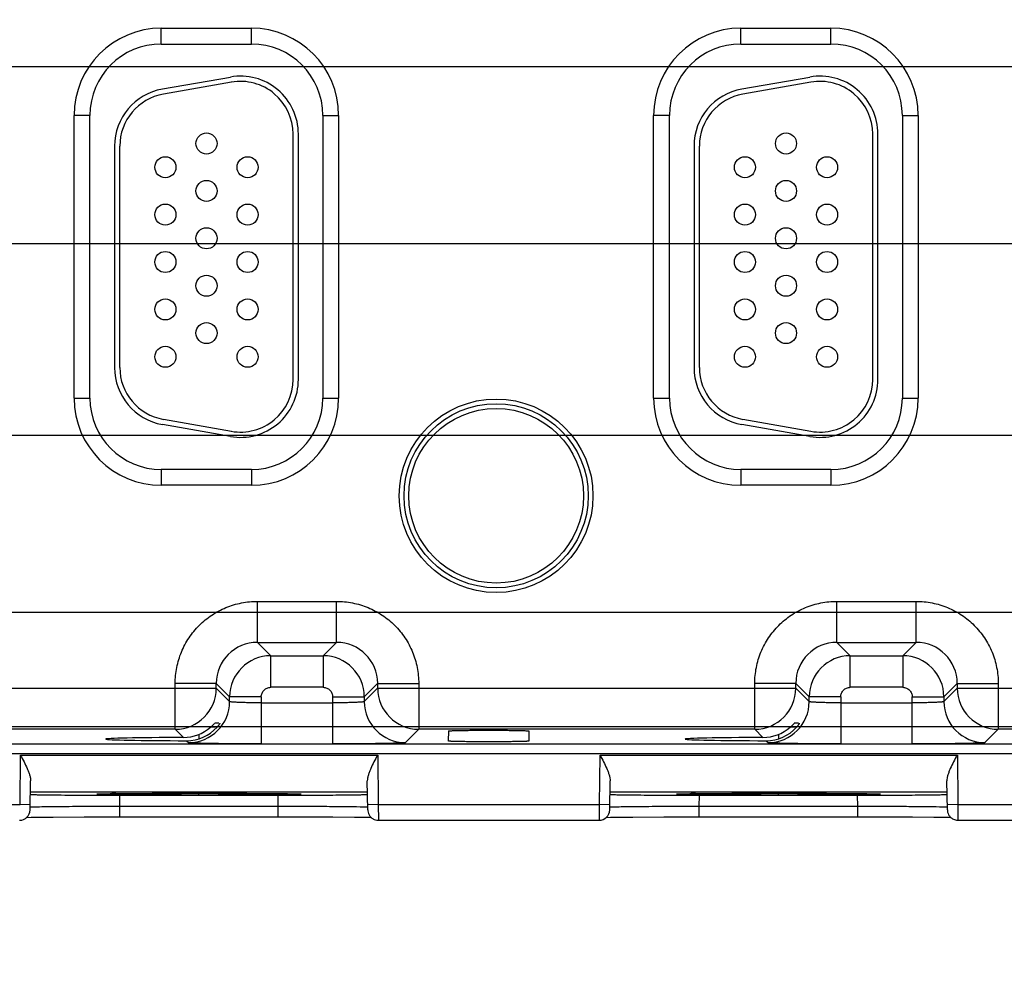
# Model space of a CAD drawing. Header units: inches. Extents: x 0 to 34, y 0 to 22.
# Tile 51 of 71: x 14.2 to 16.1, y 14.5 to 16.3. Entities that reach past the tile are written whole.
import ezdxf

# ---------------------------------------------------------------- set-up
doc = ezdxf.new("R2010")
doc.units = ezdxf.units.IN
doc.header["$LTSCALE"] = 1.87
doc.header["$MEASUREMENT"] = 0
doc.layers.get('0').update_dxf_attribs({"linetype": 'CONTINUOUS'})
doc.layers.add('DIMENSIONS', color=7, linetype='CONTINUOUS')
doc.styles.get("Standard").update_dxf_attribs({"font": 'txt', "width": 0.8})
doc.dimstyles.new('DIMSTYLE_1', dxfattribs={"dimtxt": 0.125, "dimasz": 0.18, "dimexe": 0.125, "dimexo": 0.0625, "dimgap": 0.09, "dimtad": 0, "dimtih": 1, "dimtoh": 1, "dimzin": 4, "dimdsep": 46, "dimtxsty": 'STANDARD', "dimblk": '_FILLED', "dimblk1": '_FILLED', "dimblk2": '_FILLED', "dimcen": 0.09, "dimadec": 0, "dimazin": 0, "dimtp": 0.01, "dimtm": 0.01, "dimtfac": 1, "dimtofl": 0, "dimtmove": 0, "dimatfit": 3, "dimldrblk": '_FILLED', "dimfxl": 1, "dimtolj": 1, "dimtzin": 4, "dimarcsym": 0})

# ---------------------------------------------------------------- blocks, each defined once
blk = doc.blocks.new('*D25')
at = {"layer": 'DIMENSIONS', "color": 2, "linetype": 'CONTINUOUS'}
blk.add_line((16.2493, 15.239), (16.2493, 14.0749), dxfattribs=at)
at = {"layer": 'DIMENSIONS', "color": 2, "linetype": 'CONTINUOUS', "insert": (16.1868, 14.0124), "char_height": 0.125, "width": 1.125, "attachment_point": 3, "rotation": 90, "line_spacing_factor": 0.9}
blk.add_mtext('10.24{\\Ftxt.shx;\\W1.000000;\\H0.125000; }[260]', dxfattribs=at)
blk = doc.blocks.new('_FILLED')
at = {"color": 0, "linetype": 'BYBLOCK'}
blk.add_solid([(0, 0), (-1, 0.174), (-1, -0.174)], dxfattribs=at)
blk = doc.blocks.new('*D26')
at = {"layer": 'DIMENSIONS', "color": 2, "linetype": 'CONTINUOUS'}
blk.add_line((19.0763, 15.455), (19.0763, 14.0749), dxfattribs=at)
at = {"layer": 'DIMENSIONS', "color": 2, "linetype": 'CONTINUOUS', "insert": (19.0138, 14.0124), "char_height": 0.125, "width": 1.325, "attachment_point": 3, "rotation": 90, "line_spacing_factor": 0.9}
blk.add_mtext('13.06{\\Ftxt.shx;\\W1.000000;\\H0.125000; }[331.8]', dxfattribs=at)
blk = doc.blocks.new('*D27')
at = {"layer": 'DIMENSIONS', "color": 2, "linetype": 'CONTINUOUS'}
blk.add_line((20.1763, 15.455), (20.1763, 14.0749), dxfattribs=at)
at = {"layer": 'DIMENSIONS', "color": 2, "linetype": 'CONTINUOUS', "insert": (20.1138, 14.0124), "char_height": 0.125, "width": 1.325, "attachment_point": 3, "rotation": 90, "line_spacing_factor": 0.9}
blk.add_mtext('14.16{\\Ftxt.shx;\\W1.000000;\\H0.125000; }[359.8]', dxfattribs=at)
blk = doc.blocks.new('*D28')
at = {"layer": 'DIMENSIONS', "color": 2, "linetype": 'CONTINUOUS'}
blk.add_line((21.9073, 14.8083), (21.9073, 14.0749), dxfattribs=at)
at = {"layer": 'DIMENSIONS', "color": 2, "linetype": 'CONTINUOUS', "insert": (21.8448, 14.0124), "char_height": 0.125, "width": 1.325, "attachment_point": 3, "rotation": 90, "line_spacing_factor": 0.9}
blk.add_mtext('15.90{\\Ftxt.shx;\\W1.000000;\\H0.125000; }[403.7]', dxfattribs=at)
blk = doc.blocks.new('*D41')
at = {"layer": 'DIMENSIONS', "color": 2, "linetype": 'CONTINUOUS'}
blk.add_line((11.6309, 17.8466), (22.5948, 17.8466), dxfattribs=at)
at = {"layer": 'DIMENSIONS', "color": 2, "linetype": 'CONTINUOUS', "insert": (22.6573, 17.9091), "char_height": 0.125, "width": 1.125, "attachment_point": 1, "line_spacing_factor": 0.9}
blk.add_mtext('3.08{\\Ftxt.shx;\\W1.000000;\\H0.125000; }[78.3]', dxfattribs=at)
blk = doc.blocks.new('*D42')
at = {"layer": 'DIMENSIONS', "color": 2, "linetype": 'CONTINUOUS'}
blk.add_line((11, 16.1936), (22.5948, 16.1936), dxfattribs=at)
at = {"layer": 'DIMENSIONS', "color": 2, "linetype": 'CONTINUOUS', "insert": (22.6573, 16.2561), "char_height": 0.125, "width": 1.125, "attachment_point": 1, "line_spacing_factor": 0.9}
blk.add_mtext('1.43{\\Ftxt.shx;\\W1.000000;\\H0.125000; }[36.4]', dxfattribs=at)
blk = doc.blocks.new('*D43')
at = {"layer": 'DIMENSIONS', "color": 2, "linetype": 'CONTINUOUS'}
blk.add_line((10.9963, 15.8576), (22.5948, 15.8576), dxfattribs=at)
at = {"layer": 'DIMENSIONS', "color": 2, "linetype": 'CONTINUOUS', "insert": (22.6573, 15.9201), "char_height": 0.125, "width": 1.125, "attachment_point": 1, "line_spacing_factor": 0.9}
blk.add_mtext('1.10{\\Ftxt.shx;\\W1.000000;\\H0.125000; }[27.8]', dxfattribs=at)
blk = doc.blocks.new('*D44')
at = {"layer": 'DIMENSIONS', "color": 2, "linetype": 'CONTINUOUS'}
blk.add_line((11, 15.4936), (22.5948, 15.4936), dxfattribs=at)
at = {"layer": 'DIMENSIONS', "color": 2, "linetype": 'CONTINUOUS', "insert": (22.6573, 15.5561), "char_height": 0.125, "width": 1.025, "attachment_point": 1, "line_spacing_factor": 0.9}
blk.add_mtext('.73{\\Ftxt.shx;\\W1.000000;\\H0.125000; }[18.6]', dxfattribs=at)
blk = doc.blocks.new('*D45')
at = {"layer": 'DIMENSIONS', "color": 2, "linetype": 'CONTINUOUS'}
blk.add_line((10.9927, 15.1576), (22.5948, 15.1576), dxfattribs=at)
at = {"layer": 'DIMENSIONS', "color": 2, "linetype": 'CONTINUOUS', "insert": (22.6573, 15.2201), "char_height": 0.125, "width": 0.825, "attachment_point": 1, "line_spacing_factor": 0.9}
blk.add_mtext('.40{\\Ftxt.shx;\\W1.000000;\\H0.125000; }[10]', dxfattribs=at)
blk = doc.blocks.new('*D46')
at = {"layer": 'DIMENSIONS', "color": 2, "linetype": 'CONTINUOUS'}
blk.add_line((11.6309, 14.9406), (22.5948, 14.9406), dxfattribs=at)
at = {"layer": 'DIMENSIONS', "color": 2, "linetype": 'CONTINUOUS', "insert": (22.6573, 15.0031), "char_height": 0.125, "width": 0.925, "attachment_point": 1, "line_spacing_factor": 0.9}
blk.add_mtext('.18{\\Ftxt.shx;\\W1.000000;\\H0.125000; }[4.5]', dxfattribs=at)

msp = doc.modelspace()

# ---------------------------------------------------------------- linework, layer by layer
at = {"color": 7, "linetype": 'CONTINUOUS'}
for p, q in [((14.5127, 16.2666), (14.6837, 16.2666)), ((14.5127, 16.2366), (14.5127, 16.2666)), ((14.6837, 16.2366), (14.6837, 16.2666)), ((15.6127, 16.2666), (15.7837, 16.2666)), ((15.6127, 16.2366), (15.6127, 16.2666)), ((15.7837, 16.2366), (15.7837, 16.2666)), ((14.5127, 16.2366), (14.6837, 16.2366)), ((15.6127, 16.2366), (15.7837, 16.2366)), ((14.5148, 16.1512), (14.6438, 16.1739)), ((15.6148, 16.1512), (15.7438, 16.1739)), ((14.6456, 16.1641), (14.5166, 16.1413)), ((15.7456, 16.1641), (15.6166, 16.1413)), ((14.3772, 16.1011), (14.3472, 16.1011)), ((14.3472, 15.5641), (14.3472, 16.1011)), ((14.3772, 15.5641), (14.3772, 16.1011)), ((14.8192, 16.1011), (14.8492, 16.1011)), ((14.8192, 16.1011), (14.8192, 15.5641)), ((14.8492, 16.1011), (14.8492, 15.5641)), ((15.4772, 16.1011), (15.4472, 16.1011)), ((15.4472, 15.5641), (15.4472, 16.1011)), ((15.4772, 15.5641), (15.4772, 16.1011)), ((15.9192, 16.1011), (15.9492, 16.1011)), ((15.9192, 16.1011), (15.9192, 15.5641)), ((15.9492, 16.1011), (15.9492, 15.5641)), ((14.7629, 15.5996), (14.7629, 16.0656)), ((14.7729, 15.5996), (14.7729, 16.0656)), ((15.8629, 15.5996), (15.8629, 16.0656)), ((15.8729, 15.5996), (15.8729, 16.0656)), ((14.4239, 16.0428), (14.4239, 15.6223)), ((14.4339, 15.6223), (14.4339, 16.0428)), ((15.5239, 16.0428), (15.5239, 15.6223)), ((15.5339, 15.6223), (15.5339, 16.0428)), ((14.3472, 15.5641), (14.3772, 15.5641)), ((14.8192, 15.5641), (14.8492, 15.5641)), ((15.4472, 15.5641), (15.4772, 15.5641)), ((15.9192, 15.5641), (15.9492, 15.5641)), ((14.6438, 15.4913), (14.5148, 15.514)), ((14.5166, 15.5239), (14.6456, 15.5011)), ((15.7438, 15.4913), (15.6148, 15.514)), ((15.6166, 15.5239), (15.7456, 15.5011)), ((14.6837, 15.4286), (14.5127, 15.4286)), ((14.5127, 15.4286), (14.5127, 15.3986)), ((14.6837, 15.4286), (14.6837, 15.3986)), ((15.7837, 15.4286), (15.6127, 15.4286)), ((15.6127, 15.4286), (15.6127, 15.3986)), ((15.7837, 15.4286), (15.7837, 15.3986)), ((14.6837, 15.3986), (14.5127, 15.3986)), ((15.7837, 15.3986), (15.6127, 15.3986)), ((14.695, 15.1782), (14.8453, 15.1782)), ((14.695, 15.1002), (14.695, 15.1782)), ((14.8453, 15.1002), (14.8453, 15.1782)), ((15.795, 15.1782), (15.9453, 15.1782)), ((15.795, 15.1002), (15.795, 15.1782)), ((15.9453, 15.1002), (15.9453, 15.1782)), ((14.695, 15.1002), (14.8453, 15.1002)), ((14.7204, 15.0749), (14.695, 15.1002)), ((14.8453, 15.1002), (14.82, 15.0749)), ((15.795, 15.1002), (15.9453, 15.1002)), ((15.8204, 15.0749), (15.795, 15.1002)), ((15.9453, 15.1002), (15.92, 15.0749)), ((14.7204, 15.0749), (14.82, 15.0749)), ((14.7204, 15.0149), (14.7204, 15.0749)), ((14.82, 15.0749), (14.82, 15.0149)), ((15.8204, 15.0749), (15.92, 15.0749)), ((15.8204, 15.0149), (15.8204, 15.0749)), ((15.92, 15.0749), (15.92, 15.0149)), ((13.8233, 15.0132), (14.617, 15.0132)), ((14.617, 15.0222), (14.5391, 15.0222)), ((14.5391, 14.9352), (14.5391, 15.0222)), ((14.617, 15.0222), (14.6424, 14.9969)), ((14.617, 15.0132), (14.617, 15.0222)), ((14.6424, 14.9879), (14.617, 15.0132)), ((14.82, 15.0149), (14.7204, 15.0149)), ((14.898, 14.9969), (14.9233, 15.0222)), ((14.9233, 15.0132), (14.898, 14.9879)), ((14.9233, 15.0222), (15.0013, 15.0222)), ((14.9233, 15.0222), (14.9233, 15.0132)), ((14.9233, 15.0132), (15.717, 15.0132)), ((15.0013, 15.0222), (15.0013, 14.9352)), ((15.717, 15.0222), (15.6391, 15.0222)), ((15.6391, 14.9352), (15.6391, 15.0222)), ((15.717, 15.0222), (15.7424, 14.9969)), ((15.717, 15.0132), (15.717, 15.0222)), ((15.7424, 14.9879), (15.717, 15.0132)), ((15.92, 15.0149), (15.8204, 15.0149)), ((15.998, 14.9969), (16.0233, 15.0222)), ((16.0233, 15.0132), (15.998, 14.9879)), ((16.0233, 15.0222), (16.1013, 15.0222)), ((16.0233, 15.0222), (16.0233, 15.0132)), ((16.0233, 15.0132), (16.817, 15.0132)), ((16.1013, 15.0222), (16.1013, 14.9352)), ((14.7024, 14.9969), (14.6424, 14.9969)), ((14.6424, 14.9879), (14.6424, 14.9969)), ((14.7024, 14.9969), (14.7024, 14.9075)), ((14.838, 14.9969), (14.898, 14.9969)), ((14.838, 14.9075), (14.838, 14.9969)), ((14.898, 14.9969), (14.898, 14.9879)), ((15.8024, 14.9969), (15.7424, 14.9969)), ((15.7424, 14.9879), (15.7424, 14.9969)), ((15.8024, 14.9969), (15.8024, 14.9075)), ((15.938, 14.9969), (15.998, 14.9969)), ((15.938, 14.9075), (15.938, 14.9969)), ((15.998, 14.9969), (15.998, 14.9879)), ((14.7024, 14.9855), (14.838, 14.9855)), ((15.8024, 14.9855), (15.938, 14.9855)), ((14.5391, 14.9352), (13.9013, 14.9352)), ((14.5391, 14.9352), (14.5547, 14.9196)), ((14.6154, 14.9391), (14.6061, 14.9391)), ((14.6137, 14.9465), (14.6081, 14.9408)), ((14.6221, 14.9468), (14.6141, 14.9468)), ((14.976, 14.9099), (15.0013, 14.9352)), ((15.6391, 14.9352), (15.0013, 14.9352)), ((15.6391, 14.9352), (15.6547, 14.9196)), ((15.7154, 14.9391), (15.7061, 14.9391)), ((15.7137, 14.9465), (15.7081, 14.9408)), ((15.7221, 14.9468), (15.7141, 14.9468)), ((16.076, 14.9099), (16.1013, 14.9352)), ((16.7391, 14.9352), (16.1013, 14.9352)), ((14.5842, 14.9255), (14.5842, 14.9171)), ((15.058, 14.9128), (15.0582, 14.932)), ((15.2102, 14.932), (15.2104, 14.9128)), ((15.6842, 14.9255), (15.6842, 14.9171)), ((11.9519, 14.9074), (20.5329, 14.9074)), ((14.5608, 14.9135), (14.5644, 14.9099)), ((15.6608, 14.9135), (15.6644, 14.9099)), ((20.5329, 14.8884), (11.9519, 14.8884)), ((14.2447, 14.7924), (14.2455, 14.8862)), ((14.2455, 14.8862), (14.9237, 14.8862)), ((14.9237, 14.8862), (14.9245, 14.7924)), ((15.3447, 14.7924), (15.3455, 14.8862)), ((15.3455, 14.8862), (16.0237, 14.8862)), ((16.0237, 14.8862), (16.0245, 14.7924)), ((14.2637, 14.782), (14.2647, 14.8373)), ((14.9047, 14.782), (14.9037, 14.8373)), ((15.3637, 14.782), (15.3647, 14.8373)), ((16.0047, 14.782), (16.0037, 14.8373)), ((14.2643, 14.8162), (14.9041, 14.8162)), ((14.3946, 14.8124), (14.395, 14.8125)), ((14.3955, 14.8125), (14.3967, 14.8125)), ((14.3963, 14.8125), (14.4158, 14.8129)), ((14.3967, 14.8125), (14.3987, 14.8126)), ((14.3987, 14.8126), (14.4021, 14.8127)), ((14.4021, 14.8127), (14.4075, 14.8128)), ((14.4075, 14.8128), (14.4174, 14.813)), ((14.4161, 14.8101), (14.4342, 14.8101)), ((14.4174, 14.813), (14.4365, 14.8132)), ((14.4338, 14.7887), (14.4342, 14.8101)), ((14.4342, 14.8101), (14.7342, 14.8101)), ((14.4365, 14.8132), (14.4767, 14.8135)), ((14.4767, 14.8135), (14.5543, 14.8138)), ((14.5543, 14.8138), (14.6486, 14.8137)), ((14.5842, 14.8104), (14.5842, 14.8138)), ((14.6486, 14.8137), (14.7104, 14.8134)), ((14.7104, 14.8134), (14.7412, 14.8131)), ((14.7346, 14.7887), (14.7342, 14.8101)), ((14.7342, 14.8101), (14.7523, 14.8101)), ((14.7412, 14.8131), (14.755, 14.8129)), ((14.7523, 14.8101), (14.7698, 14.8101)), ((14.755, 14.8129), (14.7632, 14.8128)), ((14.7632, 14.8128), (14.7678, 14.8126)), ((14.7678, 14.8126), (14.7701, 14.8126)), ((14.7731, 14.8125), (14.7735, 14.8125)), ((14.774, 14.8124), (14.7743, 14.8124)), ((15.3643, 14.8162), (16.0041, 14.8162)), ((15.4946, 14.8124), (15.495, 14.8125)), ((15.4955, 14.8125), (15.4967, 14.8125)), ((15.4963, 14.8125), (15.5158, 14.8129)), ((15.4967, 14.8125), (15.4987, 14.8126)), ((15.4987, 14.8126), (15.5021, 14.8127)), ((15.5021, 14.8127), (15.5075, 14.8128)), ((15.5075, 14.8128), (15.5174, 14.813)), ((15.5161, 14.8101), (15.5342, 14.8101)), ((15.5174, 14.813), (15.5365, 14.8132)), ((15.5338, 14.7887), (15.5342, 14.8101)), ((15.5342, 14.8101), (15.8342, 14.8101)), ((15.5365, 14.8132), (15.5767, 14.8135)), ((15.5767, 14.8135), (15.6543, 14.8138)), ((15.6543, 14.8138), (15.7486, 14.8137)), ((15.6842, 14.8104), (15.6842, 14.8138)), ((15.7486, 14.8137), (15.8104, 14.8134)), ((15.8104, 14.8134), (15.8412, 14.8131)), ((15.8346, 14.7887), (15.8342, 14.8101)), ((15.8342, 14.8101), (15.8523, 14.8101)), ((15.8412, 14.8131), (15.855, 14.8129)), ((15.8523, 14.8101), (15.8698, 14.8101)), ((15.855, 14.8129), (15.8632, 14.8128)), ((15.8632, 14.8128), (15.8678, 14.8126)), ((15.8678, 14.8126), (15.8701, 14.8126)), ((15.8731, 14.8125), (15.8735, 14.8125)), ((15.874, 14.8124), (15.8743, 14.8124)), ((13.8245, 14.7924), (14.2447, 14.7924)), ((14.2639, 14.792), (14.2439, 14.7924)), ((14.2645, 14.7871), (14.2638, 14.787)), ((14.7346, 14.7887), (14.4338, 14.7887)), ((14.4338, 14.769), (14.4338, 14.7887)), ((14.7346, 14.769), (14.7346, 14.7887)), ((14.9245, 14.7924), (14.9045, 14.792)), ((14.9245, 14.7924), (15.3447, 14.7924)), ((14.9245, 14.7924), (14.9247, 14.7624)), ((15.3439, 14.7924), (15.3437, 14.7624)), ((15.3639, 14.792), (15.3439, 14.7924)), ((15.3645, 14.7871), (15.3638, 14.787)), ((15.8346, 14.7887), (15.5338, 14.7887)), ((15.5338, 14.769), (15.5338, 14.7887)), ((15.8346, 14.769), (15.8346, 14.7887)), ((16.0245, 14.7924), (16.0045, 14.792)), ((16.0245, 14.7924), (16.4447, 14.7924)), ((16.0245, 14.7924), (16.0247, 14.7624)), ((14.2575, 14.768), (14.2655, 14.7681)), ((14.2655, 14.7681), (14.2791, 14.7683)), ((14.2791, 14.7683), (14.3077, 14.7686)), ((14.3077, 14.7686), (14.3662, 14.7689)), ((14.3662, 14.7689), (14.7599, 14.769)), ((14.7599, 14.769), (14.8385, 14.7688)), ((14.8385, 14.7688), (14.8792, 14.7685)), ((14.8792, 14.7685), (14.8983, 14.7682)), ((14.8983, 14.7682), (14.9079, 14.7681)), ((14.9079, 14.7681), (14.9106, 14.768)), ((15.3575, 14.768), (15.3655, 14.7681)), ((15.3655, 14.7681), (15.3791, 14.7683)), ((15.3791, 14.7683), (15.4077, 14.7686)), ((15.4077, 14.7686), (15.4662, 14.7689)), ((15.4662, 14.7689), (15.8599, 14.769)), ((15.8599, 14.769), (15.9385, 14.7688)), ((15.9385, 14.7688), (15.9792, 14.7685)), ((15.9792, 14.7685), (15.9983, 14.7682)), ((15.9983, 14.7682), (16.0079, 14.7681)), ((16.0079, 14.7681), (16.0106, 14.768)), ((14.9219, 14.7626), (14.9247, 14.7624)), ((14.9247, 14.7624), (15.3437, 14.7624)), ((16.0219, 14.7626), (16.0247, 14.7624)), ((16.0247, 14.7624), (16.4437, 14.7624))]:
    msp.add_line(p, q, dxfattribs=at)
for points in [[(14.3927, 14.8123), (14.3927, 14.8123), (14.3927, 14.8123), (14.3928, 14.8123), (14.393, 14.8124), (14.3932, 14.8124), (14.3935, 14.8124), (14.3938, 14.8124), (14.3942, 14.8124)], [(14.7701, 14.8126), (14.772, 14.8125), (14.7726, 14.8125)], [(14.7747, 14.8124), (14.775, 14.8124), (14.7752, 14.8124), (14.7753, 14.8124)], [(15.4927, 14.8123), (15.4927, 14.8123), (15.4927, 14.8123), (15.4928, 14.8123), (15.493, 14.8124), (15.4932, 14.8124), (15.4935, 14.8124), (15.4938, 14.8124), (15.4942, 14.8124)], [(15.8701, 14.8126), (15.872, 14.8125), (15.8726, 14.8125)], [(15.8747, 14.8124), (15.875, 14.8124), (15.8752, 14.8124), (15.8753, 14.8124)]]:
    msp.add_lwpolyline(points, dxfattribs=at)
for centre, radius in [((14.5984, 16.0476), 0.02), ((15.6984, 16.0476), 0.02), ((14.5204, 16.0026), 0.02), ((14.6764, 16.0026), 0.02), ((15.6204, 16.0026), 0.02), ((15.7764, 16.0026), 0.02), ((14.5984, 15.9576), 0.02), ((15.6984, 15.9576), 0.02), ((14.5204, 15.9126), 0.02), ((14.6764, 15.9126), 0.02), ((15.6204, 15.9126), 0.02), ((15.7764, 15.9126), 0.02), ((14.5984, 15.8676), 0.02), ((15.6984, 15.8676), 0.02), ((14.5204, 15.8226), 0.02), ((14.6764, 15.8226), 0.02), ((15.6204, 15.8226), 0.02), ((15.7764, 15.8226), 0.02), ((14.5984, 15.7776), 0.02), ((15.6984, 15.7776), 0.02), ((14.5204, 15.7326), 0.02), ((14.6764, 15.7326), 0.02), ((15.6204, 15.7326), 0.02), ((15.7764, 15.7326), 0.02), ((14.5984, 15.6876), 0.02), ((15.6984, 15.6876), 0.02), ((14.5204, 15.6426), 0.02), ((14.6764, 15.6426), 0.02), ((15.6204, 15.6426), 0.02), ((15.7764, 15.6426), 0.02), ((15.1482, 15.3786), 0.1838), ((15.1482, 15.3786), 0.1748), ((15.1482, 15.3786), 0.1658)]:
    msp.add_circle(centre, radius, dxfattribs=at)
for centre, radius, start, end in [((14.5127, 16.1011), 0.1655, 90, 180), ((14.6837, 16.1011), 0.1655, 0, 90), ((15.6127, 16.1011), 0.1655, 90, 180), ((15.7837, 16.1011), 0.1655, 0, 90), ((14.5127, 16.1011), 0.1355, 90, 180), ((14.6837, 16.1011), 0.1355, 0, 90), ((15.6127, 16.1011), 0.1355, 90, 180), ((15.7837, 16.1011), 0.1355, 0, 90), ((14.6629, 16.0656), 0.11, 0, 100), ((15.7629, 16.0656), 0.11, 0, 100), ((14.5339, 16.0428), 0.11, 100, 180), ((14.6629, 16.0656), 0.1, 0, 100), ((15.6339, 16.0428), 0.11, 100, 180), ((15.7629, 16.0656), 0.1, 0, 100), ((14.5339, 16.0428), 0.1, 100, 180), ((15.6339, 16.0428), 0.1, 100, 180), ((14.5339, 15.6223), 0.11, 180, 260), ((14.5339, 15.6223), 0.1, 180, 260), ((15.6339, 15.6223), 0.11, 180, 260), ((15.6339, 15.6223), 0.1, 180, 260), ((14.6629, 15.5996), 0.11, 260, 360), ((14.6629, 15.5996), 0.1, 260, 360), ((15.7629, 15.5996), 0.11, 260, 360), ((15.7629, 15.5996), 0.1, 260, 360), ((14.5127, 15.5641), 0.1655, 180, 270), ((14.5127, 15.5641), 0.1355, 180, 270), ((14.6837, 15.5641), 0.1655, 270, 360), ((14.6837, 15.5641), 0.1355, 270, 360), ((15.6127, 15.5641), 0.1655, 180, 270), ((15.6127, 15.5641), 0.1355, 180, 270), ((15.7837, 15.5641), 0.1655, 270, 360), ((15.7837, 15.5641), 0.1355, 270, 360), ((14.6951, 15.0222), 0.0781, 90.0573, 179.9422), ((14.8453, 15.0222), 0.0781, 0.0573, 89.9422), ((15.7951, 15.0222), 0.0781, 90.0573, 179.9422), ((15.9453, 15.0222), 0.0781, 0.0573, 89.9422), ((14.7204, 14.9969), 0.078, 90.0154, 179.9846), ((14.82, 14.9969), 0.078, 0.0154, 89.9846), ((15.8204, 14.9969), 0.078, 90.0154, 179.9846), ((15.92, 14.9969), 0.078, 0.0154, 89.9846), ((14.539, 15.0133), 0.078, 270.067, 359.9711), ((15.0014, 15.0133), 0.078, 180.021, 269.979), ((15.639, 15.0133), 0.078, 270.067, 359.9711), ((16.1014, 15.0133), 0.078, 180.021, 269.979), ((14.5644, 14.9879), 0.078, 270.0435, 359.9563), ((14.976, 14.9879), 0.078, 180.0437, 269.9565), ((15.6644, 14.9879), 0.078, 270.0435, 359.9563), ((16.076, 14.9879), 0.078, 180.0437, 269.9565), ((14.5544, 14.9981), 0.0785, 270.1762, 311.1542), ((14.561, 14.9909), 0.0774, 269.8531, 317.8968), ((14.5471, 15.0065), 0.0896, 311.1714, 312.8475), ((15.6544, 14.9981), 0.0785, 270.1762, 311.1542), ((15.661, 14.9909), 0.0774, 269.8531, 317.8968), ((15.6471, 15.0065), 0.0896, 311.1714, 312.8475), ((14.4664, 11.5028), 3.3105, 90.6885, 90.8767), ((15.5664, 11.5028), 3.3105, 90.6885, 90.8767), ((14.2437, 14.7824), 0.02, 269.9982, 359.0001), ((15.3437, 14.7824), 0.02, 269.9982, 359.0001)]:
    msp.add_arc(centre, radius, start, end, dxfattribs=at)
for centre in [(14.5842, 14.9166), (15.6842, 14.9166)]:
    msp.add_ellipse(centre, major_axis=(0.1771, 0), ratio=0.017455, start_param=1.73829, end_param=4.579802, dxfattribs=at)
for points, knots in [([(14.5391, 15.0222), (14.5391, 15.0324), (14.5407, 15.0478), (14.5455, 15.0676), (14.5524, 15.0868), (14.5645, 15.1095), (14.584, 15.1332), (14.6078, 15.1528), (14.6304, 15.1649), (14.6497, 15.1717), (14.6695, 15.1766), (14.6849, 15.1781), (14.695, 15.1782)], [0, 0, 0, 0, 0.124884, 0.18749, 0.250064, 0.375035, 0.499998, 0.624963, 0.749935, 0.812509, 0.875114, 1, 1, 1, 1]), ([(14.8453, 15.1782), (14.8555, 15.1781), (14.8709, 15.1766), (14.8907, 15.1717), (14.9099, 15.1649), (14.9326, 15.1528), (14.9563, 15.1332), (14.9759, 15.1095), (14.988, 15.0868), (14.9948, 15.0676), (14.9997, 15.0478), (15.0012, 15.0324), (15.0013, 15.0222)], [0, 0, 0, 0, 0.124884, 0.18749, 0.250064, 0.375035, 0.499998, 0.624963, 0.749935, 0.812509, 0.875114, 1, 1, 1, 1]), ([(15.6391, 15.0222), (15.6391, 15.0324), (15.6407, 15.0478), (15.6455, 15.0676), (15.6524, 15.0868), (15.6645, 15.1095), (15.684, 15.1332), (15.7078, 15.1528), (15.7304, 15.1649), (15.7497, 15.1717), (15.7695, 15.1766), (15.7849, 15.1781), (15.795, 15.1782)], [0, 0, 0, 0, 0.124884, 0.18749, 0.250064, 0.375035, 0.499998, 0.624963, 0.749935, 0.812509, 0.875114, 1, 1, 1, 1]), ([(15.9453, 15.1782), (15.9555, 15.1781), (15.9709, 15.1766), (15.9907, 15.1717), (16.0099, 15.1649), (16.0326, 15.1528), (16.0563, 15.1332), (16.0759, 15.1095), (16.088, 15.0868), (16.0948, 15.0676), (16.0997, 15.0478), (16.1012, 15.0324), (16.1013, 15.0222)], [0, 0, 0, 0, 0.124884, 0.18749, 0.250064, 0.375035, 0.499998, 0.624963, 0.749935, 0.812509, 0.875114, 1, 1, 1, 1]), ([(14.7024, 14.9969), (14.7024, 14.9992), (14.7034, 15.0039), (14.7073, 15.0099), (14.7133, 15.0139), (14.7181, 15.0149), (14.7204, 15.0149)], [0, 0, 0, 0, 0.250204, 0.500002, 0.749813, 1, 1, 1, 1]), ([(14.82, 15.0149), (14.8223, 15.0149), (14.827, 15.0139), (14.833, 15.0099), (14.837, 15.0039), (14.838, 14.9992), (14.838, 14.9969)], [0, 0, 0, 0, 0.250204, 0.500002, 0.749813, 1, 1, 1, 1]), ([(15.8024, 14.9969), (15.8024, 14.9992), (15.8034, 15.0039), (15.8073, 15.0099), (15.8133, 15.0139), (15.8181, 15.0149), (15.8204, 15.0149)], [0, 0, 0, 0, 0.250204, 0.500002, 0.749813, 1, 1, 1, 1]), ([(15.92, 15.0149), (15.9223, 15.0149), (15.927, 15.0139), (15.933, 15.0099), (15.937, 15.0039), (15.938, 14.9992), (15.938, 14.9969)], [0, 0, 0, 0, 0.250204, 0.500002, 0.749813, 1, 1, 1, 1]), ([(14.7024, 14.9855), (14.6986, 14.9855), (14.691, 14.9855), (14.68, 14.9856), (14.6698, 14.9859), (14.6621, 14.9861), (14.6566, 14.9863), (14.6531, 14.9865), (14.6501, 14.9867), (14.6475, 14.9869), (14.6455, 14.9871), (14.6441, 14.9873), (14.6433, 14.9875), (14.6429, 14.9876), (14.6426, 14.9877), (14.6424, 14.9878), (14.6424, 14.9879)], [0, 0, 0, 0, 0.192406, 0.377625, 0.548867, 0.699345, 0.76476, 0.82292, 0.873456, 0.916004, 0.950204, 0.975717, 0.985123, 0.992265, 0.997161, 1, 1, 1, 1]), ([(14.898, 14.9879), (14.8979, 14.9878), (14.8978, 14.9877), (14.8975, 14.9876), (14.8971, 14.9875), (14.8963, 14.9873), (14.8949, 14.9871), (14.8929, 14.9869), (14.8903, 14.9867), (14.8873, 14.9865), (14.8838, 14.9863), (14.8783, 14.9861), (14.8706, 14.9859), (14.8604, 14.9856), (14.8494, 14.9855), (14.8418, 14.9855), (14.838, 14.9855)], [0, 0, 0, 0, 0.002839, 0.007735, 0.014877, 0.024283, 0.049796, 0.083996, 0.126544, 0.17708, 0.23524, 0.300655, 0.451133, 0.622374, 0.807593, 1, 1, 1, 1]), ([(15.8024, 14.9855), (15.7986, 14.9855), (15.791, 14.9855), (15.78, 14.9856), (15.7698, 14.9859), (15.7621, 14.9861), (15.7566, 14.9863), (15.7531, 14.9865), (15.7501, 14.9867), (15.7475, 14.9869), (15.7455, 14.9871), (15.7441, 14.9873), (15.7433, 14.9875), (15.7429, 14.9876), (15.7426, 14.9877), (15.7424, 14.9878), (15.7424, 14.9879)], [0, 0, 0, 0, 0.192406, 0.377625, 0.548867, 0.699345, 0.76476, 0.82292, 0.873456, 0.916004, 0.950204, 0.975717, 0.985123, 0.992265, 0.997161, 1, 1, 1, 1]), ([(15.998, 14.9879), (15.9979, 14.9878), (15.9978, 14.9877), (15.9975, 14.9876), (15.9971, 14.9875), (15.9963, 14.9873), (15.9949, 14.9871), (15.9929, 14.9869), (15.9903, 14.9867), (15.9873, 14.9865), (15.9838, 14.9863), (15.9783, 14.9861), (15.9706, 14.9859), (15.9604, 14.9856), (15.9494, 14.9855), (15.9418, 14.9855), (15.938, 14.9855)], [0, 0, 0, 0, 0.002839, 0.007735, 0.014877, 0.024283, 0.049796, 0.083996, 0.126544, 0.17708, 0.23524, 0.300655, 0.451133, 0.622374, 0.807593, 1, 1, 1, 1]), ([(14.6184, 14.9391), (14.6188, 14.9395), (14.6196, 14.9404), (14.6207, 14.9417), (14.6217, 14.943), (14.6226, 14.9441), (14.6232, 14.945), (14.6236, 14.9456), (14.6239, 14.946), (14.6241, 14.9463), (14.6242, 14.9466), (14.6243, 14.9467), (14.6243, 14.9468), (14.6243, 14.9468)], [0, 0, 0, 0, 0.183231, 0.360425, 0.527197, 0.678754, 0.808859, 0.863806, 0.910896, 0.949118, 0.97738, 0.994612, 1, 1, 1, 1]), ([(15.0581, 14.932), (15.0581, 14.9321), (15.0583, 14.9321), (15.0586, 14.9322), (15.0591, 14.9322), (15.0597, 14.9323), (15.0606, 14.9324), (15.0616, 14.9324), (15.0628, 14.9325), (15.0647, 14.9326), (15.0675, 14.9327), (15.0713, 14.9328), (15.0757, 14.9329), (15.0806, 14.933), (15.0861, 14.9331), (15.0944, 14.9332), (15.1055, 14.9333), (15.1196, 14.9333), (15.1342, 14.9334), (15.1488, 14.9333), (15.1629, 14.9333), (15.174, 14.9332), (15.1823, 14.9331), (15.1878, 14.933), (15.1927, 14.9329), (15.1971, 14.9328), (15.2009, 14.9327), (15.2037, 14.9326), (15.2056, 14.9325), (15.2068, 14.9324), (15.2078, 14.9324), (15.2087, 14.9323), (15.2093, 14.9322), (15.2098, 14.9322), (15.2101, 14.9321), (15.2103, 14.9321), (15.2103, 14.932)], [0, 0, 0, 0, 0.00078, 0.002745, 0.005926, 0.010305, 0.015856, 0.022553, 0.030366, 0.039269, 0.060239, 0.085291, 0.114267, 0.147004, 0.183289, 0.222716, 0.309185, 0.402806, 0.5, 0.597194, 0.690815, 0.777284, 0.816711, 0.852996, 0.885733, 0.914709, 0.939761, 0.960731, 0.969634, 0.977447, 0.984144, 0.989695, 0.994074, 0.997255, 0.99922, 1, 1, 1, 1]), ([(15.7184, 14.9391), (15.7188, 14.9395), (15.7196, 14.9404), (15.7207, 14.9417), (15.7217, 14.943), (15.7226, 14.9441), (15.7232, 14.945), (15.7236, 14.9456), (15.7239, 14.946), (15.7241, 14.9463), (15.7242, 14.9466), (15.7243, 14.9467), (15.7243, 14.9468), (15.7243, 14.9468)], [0, 0, 0, 0, 0.183231, 0.360425, 0.527197, 0.678754, 0.808859, 0.863806, 0.910896, 0.949118, 0.97738, 0.994612, 1, 1, 1, 1]), ([(14.7024, 14.9075), (14.6935, 14.9075), (14.6761, 14.9075), (14.6508, 14.9077), (14.6308, 14.9078), (14.616, 14.908), (14.606, 14.9082), (14.5969, 14.9083), (14.5889, 14.9085), (14.5819, 14.9087), (14.576, 14.9089), (14.5719, 14.9091), (14.5692, 14.9093), (14.5676, 14.9094), (14.5664, 14.9095), (14.5655, 14.9096), (14.5648, 14.9097), (14.5645, 14.9098), (14.5644, 14.9099)], [0, 0, 0, 0, 0.192733, 0.378587, 0.549974, 0.628263, 0.700655, 0.766502, 0.825162, 0.87605, 0.918659, 0.952492, 0.965997, 0.977234, 0.986224, 0.992989, 0.99756, 1, 1, 1, 1]), ([(14.976, 14.9099), (14.9759, 14.9098), (14.9755, 14.9097), (14.9749, 14.9096), (14.974, 14.9095), (14.9728, 14.9094), (14.9712, 14.9093), (14.9685, 14.9091), (14.9644, 14.9089), (14.9585, 14.9087), (14.9515, 14.9085), (14.9435, 14.9083), (14.9344, 14.9082), (14.9244, 14.908), (14.9096, 14.9078), (14.8896, 14.9077), (14.8643, 14.9075), (14.8468, 14.9075), (14.838, 14.9075)], [0, 0, 0, 0, 0.002438, 0.007006, 0.01377, 0.022758, 0.033995, 0.047499, 0.081331, 0.123941, 0.17483, 0.233491, 0.299339, 0.371731, 0.450021, 0.621408, 0.807264, 1, 1, 1, 1]), ([(15.2103, 14.9128), (15.2103, 14.9127), (15.2101, 14.9127), (15.2099, 14.9126), (15.2094, 14.9126), (15.2088, 14.9125), (15.2079, 14.9125), (15.2069, 14.9124), (15.2058, 14.9123), (15.2039, 14.9122), (15.2011, 14.9121), (15.1973, 14.912), (15.1929, 14.9119), (15.1879, 14.9118), (15.1824, 14.9118), (15.1741, 14.9116), (15.1629, 14.9115), (15.1488, 14.9115), (15.1342, 14.9114), (15.1195, 14.9115), (15.1054, 14.9115), (15.0943, 14.9116), (15.086, 14.9118), (15.0805, 14.9118), (15.0755, 14.9119), (15.0711, 14.912), (15.0673, 14.9121), (15.0645, 14.9122), (15.0626, 14.9123), (15.0615, 14.9124), (15.0605, 14.9125), (15.0596, 14.9125), (15.059, 14.9126), (15.0585, 14.9126), (15.0583, 14.9127), (15.0581, 14.9127), (15.0581, 14.9128)], [0, 0, 0, 0, 0.000756, 0.002655, 0.005742, 0.010009, 0.015443, 0.022026, 0.02974, 0.038569, 0.059485, 0.08458, 0.113653, 0.1465, 0.182875, 0.222372, 0.30897, 0.40275, 0.500129, 0.597512, 0.691294, 0.777886, 0.817388, 0.853777, 0.88665, 0.915748, 0.940848, 0.961731, 0.970525, 0.978195, 0.984728, 0.990111, 0.994331, 0.99738, 0.999252, 1, 1, 1, 1]), ([(15.8024, 14.9075), (15.7935, 14.9075), (15.7761, 14.9075), (15.7508, 14.9077), (15.7308, 14.9078), (15.716, 14.908), (15.706, 14.9082), (15.6969, 14.9083), (15.6889, 14.9085), (15.6819, 14.9087), (15.676, 14.9089), (15.6719, 14.9091), (15.6692, 14.9093), (15.6676, 14.9094), (15.6664, 14.9095), (15.6655, 14.9096), (15.6648, 14.9097), (15.6645, 14.9098), (15.6644, 14.9099)], [0, 0, 0, 0, 0.192733, 0.378587, 0.549974, 0.628263, 0.700655, 0.766502, 0.825162, 0.87605, 0.918659, 0.952492, 0.965997, 0.977234, 0.986224, 0.992989, 0.99756, 1, 1, 1, 1]), ([(16.076, 14.9099), (16.0759, 14.9098), (16.0755, 14.9097), (16.0749, 14.9096), (16.074, 14.9095), (16.0728, 14.9094), (16.0712, 14.9093), (16.0685, 14.9091), (16.0644, 14.9089), (16.0585, 14.9087), (16.0515, 14.9085), (16.0435, 14.9083), (16.0344, 14.9082), (16.0244, 14.908), (16.0096, 14.9078), (15.9896, 14.9077), (15.9643, 14.9075), (15.9468, 14.9075), (15.938, 14.9075)], [0, 0, 0, 0, 0.002438, 0.007006, 0.01377, 0.022758, 0.033995, 0.047499, 0.081331, 0.123941, 0.17483, 0.233491, 0.299339, 0.371731, 0.450021, 0.621408, 0.807264, 1, 1, 1, 1]), ([(14.2455, 14.8862), (14.2477, 14.882), (14.2521, 14.8735), (14.2572, 14.863), (14.2607, 14.8546), (14.2628, 14.8486), (14.2643, 14.8429), (14.2647, 14.8391), (14.2647, 14.8373)], [0, 0, 0, 0, 0.272814, 0.537719, 0.664226, 0.784664, 0.897184, 1, 1, 1, 1]), ([(14.9229, 14.8862), (14.9207, 14.882), (14.9163, 14.8735), (14.9112, 14.863), (14.9077, 14.8546), (14.9056, 14.8486), (14.9041, 14.8429), (14.9037, 14.8391), (14.9037, 14.8373)], [0, 0, 0, 0, 0.272814, 0.537719, 0.664226, 0.784664, 0.897184, 1, 1, 1, 1]), ([(15.3455, 14.8862), (15.3477, 14.882), (15.3521, 14.8735), (15.3572, 14.863), (15.3607, 14.8546), (15.3628, 14.8486), (15.3643, 14.8429), (15.3647, 14.8391), (15.3647, 14.8373)], [0, 0, 0, 0, 0.272814, 0.537719, 0.664226, 0.784664, 0.897184, 1, 1, 1, 1]), ([(16.0229, 14.8862), (16.0207, 14.882), (16.0163, 14.8735), (16.0112, 14.863), (16.0077, 14.8546), (16.0056, 14.8486), (16.0041, 14.8429), (16.0037, 14.8391), (16.0037, 14.8373)], [0, 0, 0, 0, 0.272814, 0.537719, 0.664226, 0.784664, 0.897184, 1, 1, 1, 1]), ([(14.2642, 14.8116), (14.2642, 14.8116), (14.2643, 14.8115), (14.2644, 14.8115), (14.2645, 14.8115), (14.2649, 14.8114), (14.2655, 14.8114), (14.2664, 14.8113), (14.2676, 14.8113), (14.269, 14.8112), (14.2707, 14.8112), (14.2734, 14.8111), (14.2775, 14.811), (14.283, 14.8109), (14.2896, 14.8108), (14.2942, 14.8107), (14.2967, 14.8107)], [0, 0, 0, 0, 0.001341, 0.004499, 0.009627, 0.016748, 0.036978, 0.065172, 0.101291, 0.145288, 0.197118, 0.256731, 0.398989, 0.571047, 0.771765, 1, 1, 1, 1]), ([(14.2967, 14.8107), (14.3141, 14.8105), (14.3539, 14.8102), (14.3937, 14.8101), (14.4161, 14.8101)], [0, 0, 0, 0, 0.438453, 1, 1, 1, 1]), ([(14.4272, 14.8111), (14.4234, 14.8112), (14.418, 14.8112), (14.411, 14.8113), (14.4066, 14.8114), (14.4027, 14.8115), (14.3993, 14.8116), (14.3968, 14.8117), (14.3951, 14.8117), (14.394, 14.8118), (14.3931, 14.8118), (14.3923, 14.8119), (14.3917, 14.8119), (14.3912, 14.812), (14.3908, 14.812), (14.3906, 14.812), (14.3904, 14.8121), (14.3906, 14.8122), (14.3908, 14.8122), (14.3912, 14.8123), (14.3917, 14.8123), (14.3924, 14.8123), (14.3932, 14.8124), (14.3941, 14.8124), (14.3952, 14.8125), (14.3959, 14.8125), (14.3963, 14.8125)], [0, 0, 0, 0, 0.267729, 0.3842, 0.488636, 0.580705, 0.660079, 0.726504, 0.754819, 0.779851, 0.801585, 0.820007, 0.835104, 0.846866, 0.855287, 0.860378, 0.862295, 0.864406, 0.869717, 0.878356, 0.890334, 0.905646, 0.92428, 0.946226, 0.97147, 1, 1, 1, 1]), ([(14.4266, 14.8131), (14.4369, 14.8132), (14.4599, 14.8134), (14.5125, 14.8137), (14.5547, 14.8138), (14.5842, 14.8138)], [0, 0, 0, 0, 0.19635, 0.437717, 1, 1, 1, 1]), ([(14.5842, 14.8104), (14.5548, 14.8104), (14.5128, 14.8105), (14.4605, 14.8108), (14.4376, 14.811), (14.4272, 14.8111)], [0, 0, 0, 0, 0.561517, 0.802982, 1, 1, 1, 1]), ([(14.5842, 14.8138), (14.6009, 14.8138), (14.6332, 14.8138), (14.6725, 14.8136), (14.7015, 14.8135), (14.7204, 14.8133), (14.737, 14.8132), (14.7493, 14.813), (14.7577, 14.8129), (14.7629, 14.8128), (14.7674, 14.8127), (14.771, 14.8126), (14.7736, 14.8125), (14.7753, 14.8124), (14.7762, 14.8123), (14.7769, 14.8123), (14.7774, 14.8122), (14.7781, 14.8121), (14.7774, 14.812), (14.7769, 14.8119), (14.7762, 14.8119), (14.7752, 14.8118), (14.7736, 14.8117), (14.771, 14.8117), (14.7673, 14.8116), (14.7609, 14.8114), (14.7557, 14.8113), (14.7519, 14.8113)], [0, 0, 0, 0, 0.228118, 0.44083, 0.536675, 0.62335, 0.699403, 0.763451, 0.790636, 0.814448, 0.834773, 0.851507, 0.864591, 0.869753, 0.873988, 0.877293, 0.879664, 0.881613, 0.88359, 0.885976, 0.889295, 0.893545, 0.898721, 0.911834, 0.928597, 0.94895, 1, 1, 1, 1]), ([(14.7519, 14.8113), (14.7416, 14.8111), (14.718, 14.8109), (14.6621, 14.8105), (14.6165, 14.8104), (14.5842, 14.8104)], [0, 0, 0, 0, 0.183583, 0.422668, 1, 1, 1, 1]), ([(14.7698, 14.8101), (14.7888, 14.8102), (14.8228, 14.8103), (14.8568, 14.8105), (14.8717, 14.8107)], [0, 0, 0, 0, 0.560304, 1, 1, 1, 1]), ([(14.8717, 14.8107), (14.8742, 14.8107), (14.8788, 14.8108), (14.8853, 14.8109), (14.8909, 14.811), (14.895, 14.8111), (14.8977, 14.8112), (14.8994, 14.8112), (14.9008, 14.8113), (14.902, 14.8113), (14.9029, 14.8114), (14.9035, 14.8114), (14.9038, 14.8115), (14.904, 14.8115), (14.9041, 14.8115), (14.9041, 14.8116), (14.9041, 14.8116)], [0, 0, 0, 0, 0.228594, 0.429629, 0.601893, 0.744174, 0.803713, 0.855423, 0.899273, 0.935232, 0.963272, 0.983372, 0.990442, 0.995531, 0.998665, 1, 1, 1, 1]), ([(15.3642, 14.8116), (15.3642, 14.8116), (15.3643, 14.8115), (15.3644, 14.8115), (15.3645, 14.8115), (15.3649, 14.8114), (15.3655, 14.8114), (15.3664, 14.8113), (15.3676, 14.8113), (15.369, 14.8112), (15.3707, 14.8112), (15.3734, 14.8111), (15.3775, 14.811), (15.383, 14.8109), (15.3896, 14.8108), (15.3942, 14.8107), (15.3967, 14.8107)], [0, 0, 0, 0, 0.001341, 0.004499, 0.009627, 0.016748, 0.036978, 0.065172, 0.101291, 0.145288, 0.197118, 0.256731, 0.398989, 0.571047, 0.771765, 1, 1, 1, 1]), ([(15.3967, 14.8107), (15.4141, 14.8105), (15.4539, 14.8102), (15.4937, 14.8101), (15.5161, 14.8101)], [0, 0, 0, 0, 0.438453, 1, 1, 1, 1]), ([(15.5272, 14.8111), (15.5234, 14.8112), (15.518, 14.8112), (15.511, 14.8113), (15.5066, 14.8114), (15.5027, 14.8115), (15.4993, 14.8116), (15.4968, 14.8117), (15.4951, 14.8117), (15.494, 14.8118), (15.4931, 14.8118), (15.4923, 14.8119), (15.4917, 14.8119), (15.4912, 14.812), (15.4908, 14.812), (15.4906, 14.812), (15.4904, 14.8121), (15.4906, 14.8122), (15.4908, 14.8122), (15.4912, 14.8123), (15.4917, 14.8123), (15.4924, 14.8123), (15.4932, 14.8124), (15.4941, 14.8124), (15.4952, 14.8125), (15.4959, 14.8125), (15.4963, 14.8125)], [0, 0, 0, 0, 0.267729, 0.3842, 0.488636, 0.580705, 0.660079, 0.726504, 0.754819, 0.779851, 0.801585, 0.820007, 0.835104, 0.846866, 0.855287, 0.860378, 0.862295, 0.864406, 0.869717, 0.878356, 0.890334, 0.905646, 0.92428, 0.946226, 0.97147, 1, 1, 1, 1]), ([(15.5266, 14.8131), (15.5369, 14.8132), (15.5599, 14.8134), (15.6125, 14.8137), (15.6547, 14.8138), (15.6842, 14.8138)], [0, 0, 0, 0, 0.19635, 0.437717, 1, 1, 1, 1]), ([(15.6842, 14.8104), (15.6548, 14.8104), (15.6128, 14.8105), (15.5605, 14.8108), (15.5376, 14.811), (15.5272, 14.8111)], [0, 0, 0, 0, 0.561517, 0.802982, 1, 1, 1, 1]), ([(15.6842, 14.8138), (15.7009, 14.8138), (15.7332, 14.8138), (15.7725, 14.8136), (15.8015, 14.8135), (15.8204, 14.8133), (15.837, 14.8132), (15.8493, 14.813), (15.8577, 14.8129), (15.8629, 14.8128), (15.8674, 14.8127), (15.871, 14.8126), (15.8736, 14.8125), (15.8753, 14.8124), (15.8762, 14.8123), (15.8769, 14.8123), (15.8774, 14.8122), (15.8781, 14.8121), (15.8774, 14.812), (15.8769, 14.8119), (15.8762, 14.8119), (15.8752, 14.8118), (15.8736, 14.8117), (15.871, 14.8117), (15.8673, 14.8116), (15.8609, 14.8114), (15.8557, 14.8113), (15.8519, 14.8113)], [0, 0, 0, 0, 0.228118, 0.44083, 0.536675, 0.62335, 0.699403, 0.763451, 0.790636, 0.814448, 0.834773, 0.851507, 0.864591, 0.869753, 0.873988, 0.877293, 0.879664, 0.881613, 0.88359, 0.885976, 0.889295, 0.893545, 0.898721, 0.911834, 0.928597, 0.94895, 1, 1, 1, 1]), ([(15.8519, 14.8113), (15.8416, 14.8111), (15.818, 14.8109), (15.7621, 14.8105), (15.7165, 14.8104), (15.6842, 14.8104)], [0, 0, 0, 0, 0.183583, 0.422668, 1, 1, 1, 1]), ([(15.8698, 14.8101), (15.8888, 14.8102), (15.9228, 14.8103), (15.9568, 14.8105), (15.9717, 14.8107)], [0, 0, 0, 0, 0.560304, 1, 1, 1, 1]), ([(15.9717, 14.8107), (15.9742, 14.8107), (15.9788, 14.8108), (15.9853, 14.8109), (15.9909, 14.811), (15.995, 14.8111), (15.9977, 14.8112), (15.9994, 14.8112), (16.0008, 14.8113), (16.002, 14.8113), (16.0029, 14.8114), (16.0035, 14.8114), (16.0038, 14.8115), (16.004, 14.8115), (16.0041, 14.8115), (16.0041, 14.8116), (16.0041, 14.8116)], [0, 0, 0, 0, 0.228594, 0.429629, 0.601893, 0.744174, 0.803713, 0.855423, 0.899273, 0.935232, 0.963272, 0.983372, 0.990442, 0.995531, 0.998665, 1, 1, 1, 1]), ([(14.4338, 14.7887), (14.4234, 14.7887), (14.4029, 14.7886), (14.373, 14.7885), (14.3452, 14.7883), (14.3204, 14.7881), (14.2995, 14.7879), (14.2849, 14.7877), (14.2756, 14.7875), (14.2707, 14.7874), (14.2671, 14.7873), (14.2652, 14.7872), (14.2645, 14.7871)], [0, 0, 0, 0, 0.184742, 0.363215, 0.52923, 0.677237, 0.802042, 0.899531, 0.936918, 0.966236, 0.987314, 1, 1, 1, 1]), ([(14.8899, 14.7876), (14.8812, 14.7878), (14.8603, 14.788), (14.8246, 14.7883), (14.7815, 14.7886), (14.7507, 14.7887), (14.7346, 14.7887)], [0, 0, 0, 0, 0.16769, 0.403894, 0.689142, 1, 1, 1, 1]), ([(14.9046, 14.787), (14.9046, 14.7871), (14.9045, 14.7871), (14.9043, 14.7871), (14.904, 14.7871), (14.9036, 14.7872), (14.9031, 14.7872), (14.9022, 14.7873), (14.9007, 14.7873), (14.8986, 14.7874), (14.8961, 14.7875), (14.8932, 14.7875), (14.891, 14.7876), (14.8899, 14.7876)], [0, 0, 0, 0, 0.004677, 0.016926, 0.037014, 0.064951, 0.100713, 0.144268, 0.254609, 0.395671, 0.567138, 0.768692, 1, 1, 1, 1]), ([(15.5338, 14.7887), (15.5234, 14.7887), (15.5029, 14.7886), (15.473, 14.7885), (15.4452, 14.7883), (15.4204, 14.7881), (15.3995, 14.7879), (15.3849, 14.7877), (15.3756, 14.7875), (15.3707, 14.7874), (15.3671, 14.7873), (15.3652, 14.7872), (15.3645, 14.7871)], [0, 0, 0, 0, 0.184742, 0.363215, 0.52923, 0.677237, 0.802042, 0.899531, 0.936918, 0.966236, 0.987314, 1, 1, 1, 1]), ([(15.9899, 14.7876), (15.9812, 14.7878), (15.9603, 14.788), (15.9246, 14.7883), (15.8815, 14.7886), (15.8507, 14.7887), (15.8346, 14.7887)], [0, 0, 0, 0, 0.16769, 0.403894, 0.689142, 1, 1, 1, 1]), ([(16.0046, 14.787), (16.0046, 14.7871), (16.0045, 14.7871), (16.0043, 14.7871), (16.004, 14.7871), (16.0036, 14.7872), (16.0031, 14.7872), (16.0022, 14.7873), (16.0007, 14.7873), (15.9986, 14.7874), (15.9961, 14.7875), (15.9932, 14.7875), (15.991, 14.7876), (15.9899, 14.7876)], [0, 0, 0, 0, 0.004677, 0.016926, 0.037014, 0.064951, 0.100713, 0.144268, 0.254609, 0.395671, 0.567138, 0.768692, 1, 1, 1, 1]), ([(14.9047, 14.782), (14.9047, 14.7815), (14.9048, 14.7792), (14.9054, 14.7769), (14.906, 14.7753)], [0, 0, 0, 0, 0.238951, 1, 1, 1, 1]), ([(14.906, 14.7753), (14.9067, 14.7736), (14.9079, 14.7712), (14.9102, 14.7684), (14.9129, 14.766), (14.9168, 14.7638), (14.9202, 14.7628), (14.9219, 14.7626)], [0, 0, 0, 0, 0.250642, 0.377244, 0.50394, 0.756105, 1, 1, 1, 1]), ([(16.0047, 14.782), (16.0047, 14.7815), (16.0048, 14.7792), (16.0054, 14.7769), (16.006, 14.7753)], [0, 0, 0, 0, 0.238951, 1, 1, 1, 1]), ([(16.006, 14.7753), (16.0067, 14.7737), (16.0083, 14.7706), (16.0106, 14.768), (16.012, 14.7669)], [0, 0, 0, 0, 0.497993, 1, 1, 1, 1]), ([(16.012, 14.7669), (16.0127, 14.7664), (16.0157, 14.7643), (16.0192, 14.763), (16.0219, 14.7626)], [0, 0, 0, 0, 0.25582, 1, 1, 1, 1])]:
    msp.add_open_spline(points, degree=3, knots=knots, dxfattribs=at)

# ---------------------------------------------------------------- dimensions: what is measured, and where the dimension line sits
at = {"layer": 'DIMENSIONS', "color": 2, "linetype": 'CONTINUOUS'}
for feature_location, offset, dtype, origin, picture, middle in [((11.6309, 17.8466), (10.9639, 0), 0, (11.5684, 14.7624), '*D41', (23.2198, 17.8466)), ((11, 16.1936), (11.5949, 0), 0, (10.9375, 14.7624), '*D42', (23.2198, 16.1936)), ((10.9963, 15.8576), (11.5985, 0), 0, (10.9338, 14.7624), '*D43', (23.2198, 15.8576)), ((11, 15.4936), (11.5949, 0), 0, (10.9375, 14.7624), '*D44', (23.1698, 15.4936)), ((19.0763, 15.455), (0, -1.3802), 1, (6.0123, 15.5175), '*D26', (19.0763, 13.3499)), ((20.1763, 15.455), (0, -1.3802), 1, (6.0123, 15.5175), '*D27', (20.1763, 13.3499)), ((16.2493, 15.239), (0, -1.1642), 1, (6.0123, 15.3015), '*D25', (16.2493, 13.4499)), ((10.9927, 15.1576), (11.6021, 0), 0, (10.9302, 14.7624), '*D45', (23.0698, 15.1576)), ((11.6309, 14.9406), (10.9639, 0), 0, (11.5684, 14.7624), '*D46', (23.1198, 14.9406)), ((21.90732, 14.80832), (0, -0.73346), 1, (6.01228, 14.87082), '*D28', (21.90732, 13.34986))]:
    dim = msp.add_ordinate_dim(feature_location=feature_location, offset=offset, dtype=dtype, origin=origin, dimstyle='DIMSTYLE_1', override={"dimtad": 1, "dimtih": 0, "dimtoh": 0}, dxfattribs=at)
    dim.commit()
    dim.dimension.update_dxf_attribs({"geometry": picture, "text_midpoint": middle})

doc.saveas('drawing.dxf')
